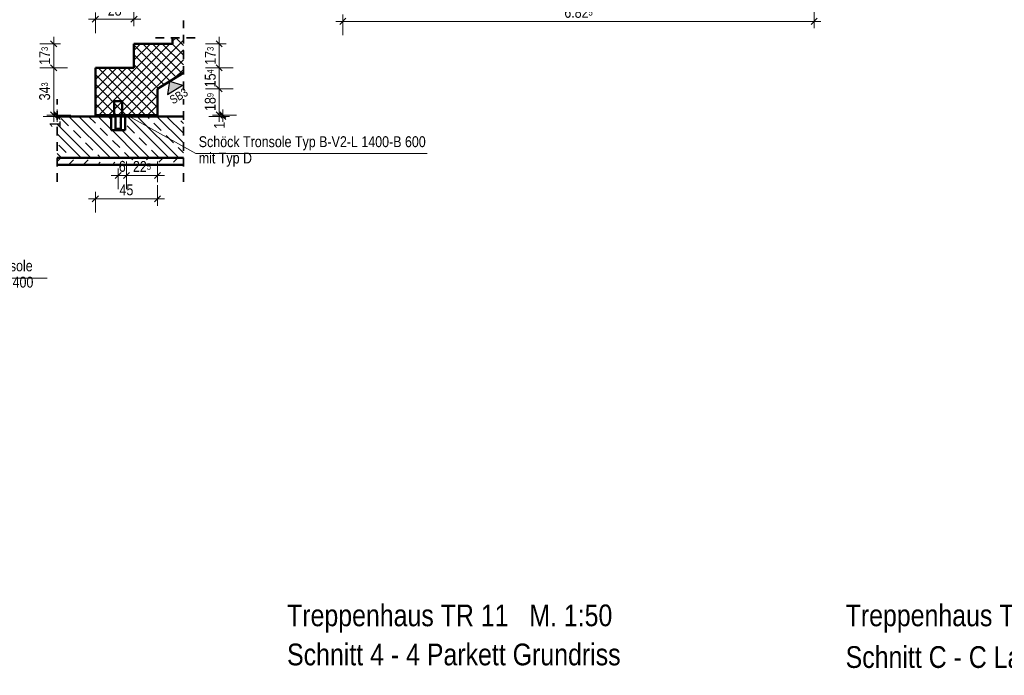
# Model space of a CAD drawing. Header units: millimetres. Extents: x 0 to 60.3, y -32.3 to 42.
# Tile 28 of 57: x 11.8 to 26.1, y 16.6 to 26.1. Entities that reach past the tile are written whole.
import ezdxf

# ---------------------------------------------------------------- set-up
doc = ezdxf.new("R2010")
doc.units = ezdxf.units.MM
doc.linetypes.add('HIDDEN', pattern=[0.375, 0.25, -0.125])
doc.layers.add('Schraffuren', color=7, linetype='Continuous', lineweight=20)
doc.styles.add('Arial Narrow', font='ARIALN.TTF')
doc.dimstyles.new('Arch_Strakon_dimstyle', dxfattribs={"dimtxt": 15.75, "dimasz": 1, "dimexe": 1.25, "dimexo": 0.0625, "dimgap": 1, "dimtad": 0, "dimdec": 4, "dimzin": 12, "dimdsep": 46, "dimtxsty": 'Arial Narrow', "dimblk": 'Arrowhead_Tick', "dimsah": 1, "dimcen": 0, "dimse1": 1, "dimse2": 1, "dimclrd": 6, "dimclrt": 2, "dimazin": 0, "dimtfac": 1, "dimtdec": 4, "dimtmove": 0, "dimatfit": 3, "dimldrblk": 'NONE', "dimfxl": 1, "dimtvp": 1, "dimtolj": 1, "dimtzin": 0, "dimlwd": 13, "dimarcsym": 2})
pattern_1 = [(45, (0, 0), (-0.1414214, 0.1414214), [0.15, -0.1]), (45, (-0.07071, 0.07071), (-0.1414214, 0.1414214), [])]

# ---------------------------------------------------------------- blocks, each defined once
blk = doc.blocks.new('Arrowhead_Tick')
at = {"color": 0, "linetype": 'Continuous', "lineweight": -2}
for p, q in [((0, 20), (0, -10)), ((-1, 0), (0, 0)), ((10, 0), (0, 0))]:
    blk.add_line(p, q, dxfattribs=at)
at = {"color": 2, "linetype": 'Continuous', "lineweight": 35}
blk.add_line((4.4, 4.4), (-4.4, -4.4), dxfattribs=at)
blk = doc.blocks.new('*D154')
at = {"color": 6, "linetype": 'Continuous', "lineweight": 13}
blk.add_line((16.502, 26.05), (23.31, 26.05), dxfattribs=at)
at = {"layer": 'Defpoints', "color": 0}
for p in [(16.492, 27.262), (23.32, 27.262), (23.32, 26.05)]:
    blk.add_point(p, dxfattribs=at)
at = {"color": 6, "lineweight": 13, "xscale": 0.01, "yscale": 0.01, "zscale": 0.01, "rotation": 180}
blk.add_blockref('Arrowhead_Tick', (16.492, 26.05), dxfattribs=at)
at = {"color": 6, "lineweight": 13, "xscale": 0.01, "yscale": 0.01, "zscale": 0.01}
blk.add_blockref('Arrowhead_Tick', (23.32, 26.05), dxfattribs=at)
at = {"color": 2, "lineweight": 35, "insert": (19.906, 26.18), "char_height": 0.1575, "attachment_point": 5, "style": 'Arial Narrow'}
blk.add_mtext('\\A1;6.82{\\A1;\\H.6x;\\S5;}', dxfattribs=at)
blk = doc.blocks.new('_None')
blk = doc.blocks.new('*D500')
at = {"color": 6, "linetype": 'Continuous', "lineweight": 13}
for p, q in [((12.351, 24.702), (12.351, 24.712)), ((12.351, 24.672), (12.351, 24.692)), ((12.351, 24.662), (12.351, 24.652))]:
    blk.add_line(p, q, dxfattribs=at)
at = {"layer": 'Defpoints', "color": 0}
for p in [(12.351, 24.692), (12.905, 24.692), (12.351, 24.672)]:
    blk.add_point(p, dxfattribs=at)
at = {"color": 6, "lineweight": 13, "xscale": 0.01, "yscale": 0.01, "zscale": 0.01}
for p, rotation in [((12.351, 24.672), 90), ((12.351, 24.692), 270)]:
    blk.add_blockref('Arrowhead_Tick', p, dxfattribs=dict(at, rotation=rotation))
at = {"color": 2, "lineweight": 25, "insert": (12.322, 24.558), "char_height": 0.1575, "attachment_point": 5, "rotation": 90, "style": 'Arial Narrow'}
blk.add_mtext('\\A1;1', dxfattribs=at)
blk = doc.blocks.new('*D501')
at = {"color": 6, "linetype": 'Continuous', "lineweight": 13}
blk.add_line((12.301, 24.702), (12.301, 25.368), dxfattribs=at)
at = {"layer": 'Defpoints', "color": 0}
for p in [(12.301, 25.378), (13.465, 25.378), (12.905, 24.692)]:
    blk.add_point(p, dxfattribs=at)
at = {"color": 6, "lineweight": 13, "xscale": 0.01, "yscale": 0.01, "zscale": 0.01}
for p, rotation in [((12.301, 25.378), 90), ((12.301, 24.692), 270)]:
    blk.add_blockref('Arrowhead_Tick', p, dxfattribs=dict(at, rotation=rotation))
at = {"color": 2, "lineweight": 25, "insert": (12.171, 25.035), "char_height": 0.1575, "attachment_point": 5, "rotation": 90, "style": 'Arial Narrow'}
blk.add_mtext('\\A1;34{\\A1;\\H.6x;\\S3;}', dxfattribs=at)
blk = doc.blocks.new('*D502')
at = {"color": 6, "linetype": 'Continuous', "lineweight": 13}
blk.add_line((12.301, 25.388), (12.301, 25.714), dxfattribs=at)
at = {"layer": 'Defpoints', "color": 0}
for p in [(12.301, 25.724), (13.465, 25.724), (13.465, 25.378)]:
    blk.add_point(p, dxfattribs=at)
at = {"color": 6, "lineweight": 13, "xscale": 0.01, "yscale": 0.01, "zscale": 0.01}
for p, rotation in [((12.301, 25.724), 90), ((12.301, 25.378), 270)]:
    blk.add_blockref('Arrowhead_Tick', p, dxfattribs=dict(at, rotation=rotation))
at = {"color": 2, "lineweight": 25, "insert": (12.172, 25.551), "char_height": 0.1575, "attachment_point": 5, "rotation": 90, "style": 'Arial Narrow'}
blk.add_mtext('\\A1;17{\\A1;\\H.6x;\\S3;}', dxfattribs=at)
blk = doc.blocks.new('*D503')
at = {"color": 6, "linetype": 'Continuous', "lineweight": 13}
blk.add_line((12.915, 23.476), (13.795, 23.476), dxfattribs=at)
at = {"layer": 'Defpoints', "color": 0}
for p in [(12.905, 24.692), (13.805, 24.692), (13.805, 23.476)]:
    blk.add_point(p, dxfattribs=at)
at = {"color": 6, "lineweight": 13, "xscale": 0.01, "yscale": 0.01, "zscale": 0.01, "rotation": 180}
blk.add_blockref('Arrowhead_Tick', (12.905, 23.476), dxfattribs=at)
at = {"color": 6, "lineweight": 13, "xscale": 0.01, "yscale": 0.01, "zscale": 0.01}
blk.add_blockref('Arrowhead_Tick', (13.805, 23.476), dxfattribs=at)
at = {"color": 2, "lineweight": 25, "insert": (13.355, 23.606), "char_height": 0.1575, "attachment_point": 5, "style": 'Arial Narrow'}
blk.add_mtext('\\A1;45', dxfattribs=at)
blk = doc.blocks.new('*D504')
at = {"color": 6, "linetype": 'Continuous', "lineweight": 13}
blk.add_line((14.701, 24.702), (14.701, 25.06), dxfattribs=at)
at = {"layer": 'Defpoints', "color": 0}
for p in [(13.805, 25.07), (14.701, 25.07), (13.805, 24.692)]:
    blk.add_point(p, dxfattribs=at)
at = {"color": 6, "lineweight": 13, "xscale": 0.01, "yscale": 0.01, "zscale": 0.01}
for p, rotation in [((14.701, 25.07), 90), ((14.701, 24.692), 270)]:
    blk.add_blockref('Arrowhead_Tick', p, dxfattribs=dict(at, rotation=rotation))
at = {"color": 2, "lineweight": 25, "insert": (14.571, 24.881), "char_height": 0.1575, "attachment_point": 5, "rotation": 90, "style": 'Arial Narrow'}
blk.add_mtext('\\A1;18{\\A1;\\H.6x;\\S9;}', dxfattribs=at)
blk = doc.blocks.new('*D505')
at = {"color": 6, "linetype": 'Continuous', "lineweight": 13}
blk.add_line((14.701, 25.08), (14.701, 25.368), dxfattribs=at)
at = {"layer": 'Defpoints', "color": 0}
for p in [(13.465, 25.378), (14.701, 25.378), (13.805, 25.07)]:
    blk.add_point(p, dxfattribs=at)
at = {"color": 6, "lineweight": 13, "xscale": 0.01, "yscale": 0.01, "zscale": 0.01}
for p, rotation in [((14.701, 25.378), 89.99999999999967), ((14.701, 25.07), 269.9999999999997)]:
    blk.add_blockref('Arrowhead_Tick', p, dxfattribs=dict(at, rotation=rotation))
at = {"color": 2, "lineweight": 25, "insert": (14.571, 25.224), "char_height": 0.1575, "attachment_point": 5, "rotation": 90, "style": 'Arial Narrow'}
blk.add_mtext('\\A1;15{\\A1;\\H.6x;\\S4;}', dxfattribs=at)
blk = doc.blocks.new('*D506')
at = {"color": 6, "linetype": 'Continuous', "lineweight": 13}
blk.add_line((14.701, 25.388), (14.701, 25.714), dxfattribs=at)
at = {"layer": 'Defpoints', "color": 0}
for p in [(14.025, 25.724), (14.701, 25.724), (13.465, 25.378)]:
    blk.add_point(p, dxfattribs=at)
at = {"color": 6, "lineweight": 13, "xscale": 0.01, "yscale": 0.01, "zscale": 0.01}
for p, rotation in [((14.701, 25.724), 90), ((14.701, 25.378), 270)]:
    blk.add_blockref('Arrowhead_Tick', p, dxfattribs=dict(at, rotation=rotation))
at = {"color": 2, "lineweight": 25, "insert": (14.572, 25.551), "char_height": 0.1575, "attachment_point": 5, "rotation": 90, "style": 'Arial Narrow'}
blk.add_mtext('\\A1;17{\\A1;\\H.6x;\\S3;}', dxfattribs=at)
blk = doc.blocks.new('*D507')
at = {"color": 6, "linetype": 'Continuous', "lineweight": 13}
blk.add_line((12.915, 26.08), (13.455, 26.08), dxfattribs=at)
at = {"layer": 'Defpoints', "color": 0}
for p in [(13.465, 26.08), (12.905, 25.378), (13.465, 25.378)]:
    blk.add_point(p, dxfattribs=at)
at = {"color": 6, "lineweight": 13, "xscale": 0.01, "yscale": 0.01, "zscale": 0.01}
blk.add_blockref('Arrowhead_Tick', (13.465, 26.08), dxfattribs=at)
at = {"color": 6, "lineweight": 13, "xscale": 0.01, "yscale": 0.01, "zscale": 0.01, "rotation": 180}
blk.add_blockref('Arrowhead_Tick', (12.905, 26.08), dxfattribs=at)
at = {"color": 2, "lineweight": 25, "insert": (13.185, 26.211), "char_height": 0.1575, "attachment_point": 5, "style": 'Arial Narrow'}
blk.add_mtext('\\A1;28', dxfattribs=at)
blk = doc.blocks.new('*D553')
at = {"layer": 'Defpoints', "color": 0}
for p in [(13.805, 24.692), (14.751, 24.692), (14.181, 24.672)]:
    blk.add_point(p, dxfattribs=at)
at = {"layer": 'Schraffuren', "color": 6, "linetype": 'Continuous', "lineweight": 13}
for p, q in [((14.751, 24.702), (14.751, 24.712)), ((14.751, 24.672), (14.751, 24.692)), ((14.751, 24.662), (14.751, 24.652))]:
    blk.add_line(p, q, dxfattribs=at)
at = {"layer": 'Schraffuren', "color": 6, "lineweight": 13, "xscale": 0.01, "yscale": 0.01, "zscale": 0.01}
for p, rotation in [((14.751, 24.672), 90), ((14.751, 24.692), 270)]:
    blk.add_blockref('Arrowhead_Tick', p, dxfattribs=dict(at, rotation=rotation))
at = {"layer": 'Schraffuren', "color": 2, "lineweight": 25, "insert": (14.701, 24.543), "char_height": 0.1575, "attachment_point": 5, "rotation": 90, "style": 'Arial Narrow'}
blk.add_mtext('\\A1;1', dxfattribs=at)
blk = doc.blocks.new('*D557')
at = {"color": 6, "linetype": 'Continuous', "lineweight": 13}
blk.add_line((13.245, 23.816), (13.345, 23.816), dxfattribs=at)
at = {"layer": 'Defpoints', "color": 0}
for p in [(13.355, 24.692), (13.235, 24.492), (13.355, 23.816)]:
    blk.add_point(p, dxfattribs=at)
at = {"color": 6, "lineweight": 13, "xscale": 0.01, "yscale": 0.01, "zscale": 0.01}
blk.add_blockref('Arrowhead_Tick', (13.355, 23.816), dxfattribs=at)
at = {"color": 6, "lineweight": 13, "xscale": 0.01, "yscale": 0.01, "zscale": 0.01, "rotation": 180}
blk.add_blockref('Arrowhead_Tick', (13.235, 23.816), dxfattribs=at)
at = {"color": 2, "lineweight": 35, "insert": (13.295, 23.946), "char_height": 0.1575, "attachment_point": 5, "style": 'Arial Narrow'}
blk.add_mtext('\\A1;6', dxfattribs=at)
blk = doc.blocks.new('*D558')
at = {"color": 6, "linetype": 'Continuous', "lineweight": 13}
blk.add_line((13.365, 23.816), (13.795, 23.816), dxfattribs=at)
at = {"layer": 'Defpoints', "color": 0}
for p in [(13.355, 24.692), (13.805, 24.692), (13.805, 23.816)]:
    blk.add_point(p, dxfattribs=at)
at = {"color": 6, "lineweight": 13, "xscale": 0.01, "yscale": 0.01, "zscale": 0.01}
blk.add_blockref('Arrowhead_Tick', (13.805, 23.816), dxfattribs=at)
at = {"color": 6, "lineweight": 13, "xscale": 0.01, "yscale": 0.01, "zscale": 0.01, "rotation": 180}
blk.add_blockref('Arrowhead_Tick', (13.355, 23.816), dxfattribs=at)
at = {"color": 2, "lineweight": 35, "insert": (13.58, 23.945), "char_height": 0.1575, "attachment_point": 5, "style": 'Arial Narrow'}
blk.add_mtext('\\A1;22{\\A1;\\H.6x;\\S5;}', dxfattribs=at)

msp = doc.modelspace()

# ---------------------------------------------------------------- hatches: boundary and pattern name
at = {"lineweight": 13, "true_color": 0x80ff80}
msp.add_hatch(color=91, dxfattribs=at).paths.add_polyline_path([(13.981775, 25.182154), (14.168369, 25.125312), (13.949119, 24.989847)])
at = {"lineweight": 13}
h = msp.add_hatch(dxfattribs=at)
h.set_pattern_fill('wuB', color=6, scale=0.01, angle=135, style=0, pattern_type=2)
h.set_pattern_definition([(135, (0, 0), (-0.212132, -0.212132), []), (135, (-0.0707, -0.0707), (-0.212132, -0.212132), []), (135, (-0.14142, -0.14142), (-0.212132, -0.212132), [0.15, -0.1])])
h.paths.add_polyline_path([(12.351442, 24.071502), (14.180554, 24.071502), (14.180554, 24.671504), (13.334863, 24.671502), (13.334863, 24.471504), (13.134863, 24.471504), (13.134863, 24.671502), (12.351442, 24.671504)])
at = {"layer": 'Schraffuren', "lineweight": 13}
h = msp.add_hatch(dxfattribs=at)
h.set_pattern_fill('FT', color=6, scale=0.01, angle=45, style=0, pattern_type=2)
h.set_pattern_definition([(45, (0, 0), (-0.07071068, 0.07071068), []), (135, (0, 0), (-0.07071068, -0.07071068), [])])
h.paths.add_polyline_path([(14.180554, 25.302489), (14.180554, 25.812003), (14.024863, 25.812003), (14.024863, 25.723504), (13.464863, 25.723504), (13.464863, 25.377504), (12.904863, 25.377504), (12.904863, 24.691504), (13.804863, 24.691504), (13.804863, 25.070365)])
h = msp.add_hatch(dxfattribs=at)
h.set_pattern_fill('bB', color=6, scale=0.01, angle=45, style=0, pattern_type=2)
h.set_pattern_definition(pattern_1)
h.paths.add_polyline_path([(13.175849, 24.691504), (13.293878, 24.691504), (13.293878, 24.891504), (13.175849, 24.891504)])
at = {"layer": 'Schraffuren', "lineweight": 13, "true_color": 0xe0ddbe}
for points in [[(12.904863, 24.671504), (13.196357, 24.671504), (13.196357, 24.691504), (12.904863, 24.691504)], [(13.27337, 24.671504), (13.804863, 24.671504), (13.804863, 24.691504), (13.27337, 24.691504)]]:
    msp.add_hatch(color=254, dxfattribs=at).paths.add_polyline_path(points)
at = {"layer": 'Schraffuren', "lineweight": 13}
h = msp.add_hatch(dxfattribs=at)
h.set_pattern_fill('bB', color=6, scale=0.01, angle=45, style=0, pattern_type=2)
h.set_pattern_definition(pattern_1)
h.paths.add_polyline_path([(13.196357, 24.491504), (13.27337, 24.491504), (13.27337, 24.691504), (13.196357, 24.691504)])
h = msp.add_hatch(dxfattribs=at)
h.set_pattern_fill('uB', color=6, scale=0.01, angle=45, style=0, pattern_type=2)
h.set_pattern_definition([(45, (0, 0), (-0.212132, 0.212132), [0.15, -0.1]), (45, (0, 0.21213), (-0.212132, 0.212132), [0.15, -0.1, 0.15, -0.1])])
h.paths.add_polyline_path([(14.180554, 23.971502), (14.180554, 24.071502), (12.351442, 24.071502), (12.351442, 23.971502)])

# ---------------------------------------------------------------- linework, layer by layer
at = {"color": 2, "linetype": 'HIDDEN', "lineweight": 35, "ltscale": 0.5}
for p, q in [((14.180554, 25.052489), (14.180554, 26.062003)), ((13.774863, 25.812003), (14.430554, 25.812003)), ((12.351442, 23.721502), (12.351442, 24.921502)), ((14.180554, 23.721502), (14.180554, 24.921502))]:
    msp.add_line(p, q, dxfattribs=at)
at = {"color": 4, "linetype": 'Continuous', "lineweight": 50}
for p, q in [((13.464863, 25.723504), (14.024863, 25.723504)), ((13.464863, 25.377504), (13.464863, 25.723504)), ((14.024863, 25.723504), (14.024863, 25.812003)), ((12.904863, 25.377504), (13.464863, 25.377504)), ((12.904863, 24.691504), (12.904863, 25.377504)), ((14.180554, 25.302489), (13.804863, 25.070365)), ((13.804863, 24.691504), (13.804863, 25.070365)), ((13.175849, 24.891504), (13.293878, 24.891504)), ((13.175849, 24.691504), (13.175849, 24.891504)), ((13.293878, 24.691504), (13.293878, 24.891504)), ((12.904863, 24.691504), (13.804863, 24.691504)), ((12.904863, 24.671504), (12.904863, 24.691504)), ((13.196357, 24.491504), (13.196357, 24.691504)), ((13.27337, 24.491504), (13.27337, 24.691504)), ((13.804863, 24.671504), (13.804863, 24.691504)), ((12.351442, 24.671504), (13.134863, 24.671504)), ((13.134863, 24.671504), (13.196357, 24.671504)), ((13.134863, 24.471504), (13.134863, 24.671502)), ((13.27337, 24.671504), (13.334863, 24.671504)), ((13.334863, 24.671504), (14.180554, 24.671504)), ((13.334863, 24.471504), (13.334863, 24.671502)), ((13.134863, 24.471504), (13.334863, 24.471504)), ((13.196357, 24.491504), (13.27337, 24.491504)), ((12.351442, 24.071502), (14.180554, 24.071502)), ((12.351442, 23.971502), (14.180554, 23.971502))]:
    msp.add_line(p, q, dxfattribs=at)
at = {"color": 3, "linetype": 'Continuous', "lineweight": 25}
for p, q in [((13.981775, 25.182154), (13.949119, 24.989847)), ((13.949119, 24.989847), (14.168369, 25.125312)), ((13.981775, 25.182154), (14.168369, 25.125312))]:
    msp.add_line(p, q, dxfattribs=at)
at = {"color": 3, "linetype": 'HIDDEN', "lineweight": 25, "ltscale": 0.5}
for p, q in [((13.196357, 24.671504), (13.197908, 24.671504)), ((13.197908, 24.671504), (13.206579, 24.671504)), ((13.206579, 24.671504), (13.219556, 24.671504)), ((13.219556, 24.671504), (13.234863, 24.671504)), ((13.234863, 24.671504), (13.250171, 24.671504)), ((13.250171, 24.671504), (13.263148, 24.671504)), ((13.263148, 24.671504), (13.271819, 24.671504)), ((13.271819, 24.671504), (13.27337, 24.671504))]:
    msp.add_line(p, q, dxfattribs=at)
at = {"color": 5, "linetype": 'Continuous', "lineweight": 18}
for p, q in [((14.359595, 24.136119), (13.37817, 24.67787)), ((17.712718, 24.136119), (14.359595, 24.136119)), ((10.625329, 22.324735), (12.208193, 22.324735))]:
    msp.add_line(p, q, dxfattribs=at)
at = {"color": 9, "linetype": 'Continuous', "lineweight": 0}
for centre in [(14.180554, 25.812003), (13.354863, 24.691504), (13.234863, 24.491504)]:
    msp.add_circle(centre, 0.00222, dxfattribs=at)

# ---------------------------------------------------------------- texts
at = {"color": 3, "lineweight": 25, "style": 'Arial Narrow'}
msp.add_text('SB3', height=0.125, rotation=31.7101419, dxfattribs=at).set_placement((14.030637, 24.843889))
at = {"color": 1, "lineweight": 70, "style": 'Arial Narrow'}
for s, p in [('Treppenhaus TR 11   M. 1:50', (15.682838, 17.278793)), ('Treppenhaus TR 11   M. 1:50', (23.777187, 17.278793)), ('Schnitt 4 - 4 Parkett Grundriss', (15.682838, 16.711793)), ('Schnitt C - C Lauf 1 Fertigteil', (23.777187, 16.674312))]:
    msp.add_text(s, height=0.315, dxfattribs=at).set_placement(p)
at = {"color": 2, "lineweight": 35, "char_height": 0.1575, "attachment_point": 7, "line_spacing_factor": 0.9, "style": 'Arial Narrow'}
for s, insert in [('Schöck Tronsole Typ B-V2-L 1400-B 600{\\P}mit Typ D', (14.403218, 23.942379)), ('Schöck Tronsole{\\P}Typ F-V2-L 1400', (10.653107, 22.142438))]:
    msp.add_mtext(s, dxfattribs=dict(at, insert=insert))

# ---------------------------------------------------------------- dimensions: what is measured, and where the dimension line sits
at = {"lineweight": 35}
for base, p1, p2, text, picture, middle in [((23.31963, 26.05), (16.492393, 27.261509), (23.31963, 27.261516), '6.82{\\A1;\\H.6x;\\S5;}', '*D154', (19.906012, 26.05)), ((13.354863, 23.815611), (13.234863, 24.491504), (13.354863, 24.691504), '6', '*D557', (13.294863, 23.815611)), ((13.804863, 23.815611), (13.354863, 24.691504), (13.804863, 24.691504), '22{\\A1;\\H.6x;\\S5;}', '*D558', (13.579863, 23.815611))]:
    dim = msp.add_linear_dim(base=base, p1=p1, p2=p2, text=text, dimstyle='Arch_Strakon_dimstyle', override={"dimscale": 0.01, "dimtxt": 15.75, "dimasz": 1, "dimgap": 5, "dimtad": 1, "dimjust": 0, "dimtih": 0, "dimtoh": 0, "dimdec": 5, "dimdsep": 46, "dimtxsty": 'Arial Narrow', "dimclrd": 6, "dimclrt": 2, "dimtix": 1, "dimtofl": 255, "dimtmove": 0, "dimatfit": 2, "dimfxl": 0, "dimfxlon": 0, "dimtvp": 31.746032, "dimlwd": 13}, dxfattribs=at)
    dim.commit()
    dim.dimension.update_dxf_attribs({"geometry": picture, "text_midpoint": middle, "dimtype": 160})
at = {"lineweight": 25}
for base, p1, p2, text, picture, middle in [((13.464863, 26.080413), (12.904863, 25.377504), (13.464863, 25.377504), '28', '*D507', (13.184863, 26.080413)), ((13.804863, 23.475824), (12.904863, 24.691504), (13.804863, 24.691504), '45', '*D503', (13.354863, 23.475824))]:
    dim = msp.add_linear_dim(base=base, p1=p1, p2=p2, text=text, dimstyle='Arch_Strakon_dimstyle', override={"dimscale": 0.01, "dimtxt": 15.75, "dimasz": 1, "dimgap": 5, "dimtad": 1, "dimjust": 0, "dimtih": 0, "dimtoh": 0, "dimdec": 3, "dimdsep": 46, "dimtxsty": 'Arial Narrow', "dimclrd": 6, "dimclrt": 2, "dimtix": 1, "dimtofl": 255, "dimtmove": 0, "dimatfit": 2, "dimfxl": 0, "dimfxlon": 0, "dimtvp": 31.746032, "dimlwd": 13}, dxfattribs=at)
    dim.commit()
    dim.dimension.update_dxf_attribs({"geometry": picture, "text_midpoint": middle, "dimtype": 160})
for base, p1, p2, text, override, picture, middle in [((12.301049, 25.723504), (13.464863, 25.377504), (13.464863, 25.723504), '17{\\A1;\\H.6x;\\S3;}', {"dimscale": 0.01, "dimtxt": 15.75, "dimasz": 1, "dimgap": 5, "dimtad": 1, "dimjust": 0, "dimtih": 0, "dimtoh": 0, "dimdec": 3, "dimdsep": 46, "dimtxsty": 'Arial Narrow', "dimclrd": 6, "dimclrt": 2, "dimtix": 1, "dimtofl": 255, "dimtmove": 0, "dimatfit": 2, "dimfxl": 0, "dimfxlon": 0, "dimtvp": 31.746032, "dimlwd": 13}, '*D502', (12.301049, 25.550504)), ((14.701049, 25.723504), (13.464863, 25.377504), (14.024863, 25.723504), '17{\\A1;\\H.6x;\\S3;}', {"dimscale": 0.01, "dimtxt": 15.75, "dimasz": 1, "dimgap": 5, "dimtad": 1, "dimjust": 0, "dimtih": 0, "dimtoh": 0, "dimdec": 3, "dimdsep": 46, "dimtxsty": 'Arial Narrow', "dimclrd": 6, "dimclrt": 2, "dimtix": 1, "dimtofl": 255, "dimtmove": 0, "dimatfit": 2, "dimfxl": 0, "dimfxlon": 0, "dimtvp": 31.746032, "dimlwd": 13}, '*D506', (14.701049, 25.550504)), ((14.701049, 25.377504), (13.804863, 25.070365), (13.464863, 25.377504), '15{\\A1;\\H.6x;\\S4;}', {"dimscale": 0.01, "dimtxt": 15.75, "dimasz": 1, "dimgap": 5, "dimtad": 1, "dimjust": 0, "dimtih": 0, "dimtoh": 0, "dimdec": 3, "dimdsep": 46, "dimtxsty": 'Arial Narrow', "dimclrd": 6, "dimclrt": 2, "dimtix": 1, "dimtofl": 255, "dimtmove": 0, "dimatfit": 2, "dimfxl": 0, "dimfxlon": 0, "dimtvp": 31.746032, "dimlwd": 13}, '*D505', (14.701049, 25.223935)), ((12.301049, 25.377504), (12.904863, 24.691504), (13.464863, 25.377504), '34{\\A1;\\H.6x;\\S3;}', {"dimscale": 0.01, "dimtxt": 15.75, "dimasz": 1, "dimgap": 5, "dimtad": 1, "dimjust": 0, "dimtih": 0, "dimtoh": 0, "dimdec": 3, "dimdsep": 46, "dimtxsty": 'Arial Narrow', "dimclrd": 6, "dimclrt": 2, "dimtix": 1, "dimtofl": 255, "dimtmove": 0, "dimatfit": 2, "dimfxl": 0, "dimfxlon": 0, "dimtvp": 31.746032, "dimlwd": 13}, '*D501', (12.301049, 25.034504)), ((14.701049, 25.070365), (13.804863, 24.691504), (13.804863, 25.070365), '18{\\A1;\\H.6x;\\S9;}', {"dimscale": 0.01, "dimtxt": 15.75, "dimasz": 1, "dimgap": 5, "dimtad": 1, "dimjust": 0, "dimtih": 0, "dimtoh": 0, "dimdec": 3, "dimdsep": 46, "dimtxsty": 'Arial Narrow', "dimclrd": 6, "dimclrt": 2, "dimtix": 1, "dimtofl": 255, "dimtmove": 0, "dimatfit": 2, "dimfxl": 0, "dimfxlon": 0, "dimtvp": 31.746032, "dimlwd": 13}, '*D504', (14.701049, 24.880935)), ((12.351049, 24.691504), (12.351442, 24.671504), (12.904863, 24.691504), '1', {"dimscale": 0.01, "dimtxt": 15.75, "dimasz": 1, "dimgap": 5, "dimtad": 0, "dimjust": 0, "dimtih": 0, "dimtoh": 0, "dimdec": 3, "dimdsep": 46, "dimtxsty": 'Arial Narrow', "dimclrd": 6, "dimclrt": 2, "dimtix": 0, "dimtofl": 255, "dimtmove": 2, "dimatfit": 2, "dimfxl": 0, "dimfxlon": 0, "dimtvp": 31.746032, "dimlwd": 13}, '*D500', (12.322127, 24.55758))]:
    dim = msp.add_linear_dim(base=base, p1=p1, p2=p2, angle=90, text=text, dimstyle='Arch_Strakon_dimstyle', override=override, dxfattribs=at)
    dim.commit()
    dim.dimension.update_dxf_attribs({"geometry": picture, "text_midpoint": middle, "dimtype": 160})
at = {"layer": 'Schraffuren', "lineweight": 25}
dim = msp.add_linear_dim(base=(14.751049, 24.691504), p1=(14.180554, 24.671504), p2=(13.804863, 24.691504), angle=90, text='1', dimstyle='Arch_Strakon_dimstyle', override={"dimscale": 0.01, "dimtxt": 15.75, "dimasz": 1, "dimgap": 5, "dimtad": 1, "dimjust": 0, "dimtih": 0, "dimtoh": 0, "dimdec": 3, "dimdsep": 46, "dimtxsty": 'Arial Narrow', "dimclrd": 6, "dimclrt": 2, "dimtix": 0, "dimtofl": 255, "dimtmove": 2, "dimatfit": 2, "dimfxl": 0, "dimfxlon": 0, "dimtvp": 31.746032, "dimlwd": 13}, dxfattribs=at)
dim.commit()
dim.dimension.update_dxf_attribs({"geometry": '*D553', "text_midpoint": (14.701049, 24.543142), "dimtype": 160})

doc.saveas('drawing.dxf')
